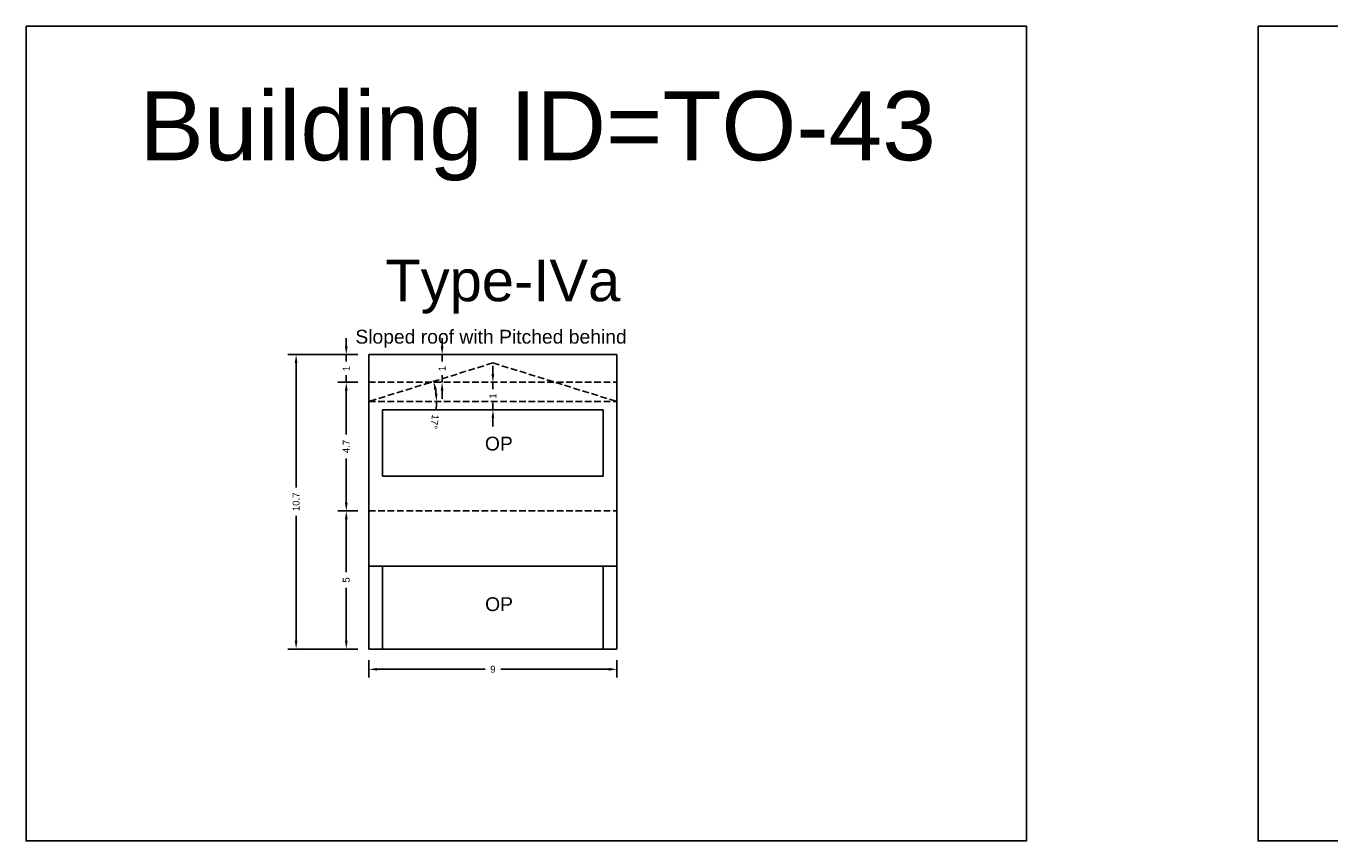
# Model space of a CAD drawing. Header units: metres. Extents: x 3416649 to 3417130, y -6713042 to -6712690.
# Tile 10 of 70: x 3416744 to 3416791, y -6712902 to -6712873. Entities that reach past the tile are written whole.
import ezdxf

# ---------------------------------------------------------------- set-up
doc = ezdxf.new("R2010")
doc.units = ezdxf.units.M
doc.linetypes.add('ACAD_ISO02W100', pattern=[15, 12, -3])
doc.layers.add('Dotted', color=7, linetype='ACAD_ISO02W100', plot=False)
doc.styles.get("Standard").update_dxf_attribs({"font": 'arial.ttf'})
doc.dimstyles.new('ISO-25', dxfattribs={"dimtxt": 0.25, "dimasz": 0.3, "dimexe": 0.3, "dimexo": 0.4, "dimgap": 0.2, "dimtad": 0, "dimdec": 1, "dimdsep": 46, "dimtxsty": 'Standard', "dimcen": 2.5, "dimadec": 0, "dimazin": 0, "dimtfac": 1, "dimtdec": 1, "dimtmove": 0, "dimatfit": 3, "dimfxl": 1, "dimarcsym": 0})

# ---------------------------------------------------------------- blocks, each defined once
blk = doc.blocks.new('*D341')
at = {"color": 0, "lineweight": -2, "transparency": 16777216}
for p, q in [((3416758.952, -6712884.343), (3416758.952, -6712884.043)), ((3416758.91, -6712884.643), (3416758.652, -6712884.643)), ((3416758.952, -6712884.643), (3416758.952, -6712884.897)), ((3416758.91, -6712885.643), (3416758.652, -6712885.643)), ((3416758.952, -6712885.643), (3416758.952, -6712885.389)), ((3416758.952, -6712885.943), (3416758.952, -6712886.243))]:
    blk.add_line(p, q, dxfattribs=at)
at = {"color": 0, "transparency": 16777216}
for points in [[(3416758.902, -6712884.343), (3416759.002, -6712884.343), (3416758.952, -6712884.643)], [(3416758.902, -6712885.943), (3416759.002, -6712885.943), (3416758.952, -6712885.643)]]:
    blk.add_solid(points, dxfattribs=at)
at = {"layer": 'Defpoints', "color": 0, "transparency": 16777216}
for p in [(3416758.952, -6712884.643), (3416759.31, -6712884.643), (3416759.31, -6712885.643)]:
    blk.add_point(p, dxfattribs=at)
at = {"color": 0, "transparency": 16777216, "insert": (3416758.952, -6712885.143), "char_height": 0.25, "attachment_point": 5, "rotation": 90}
blk.add_mtext('1', dxfattribs=at)
blk = doc.blocks.new('*D342')
at = {"color": 0, "lineweight": -2, "transparency": 16777216}
for p, q in [((3416755.9, -6712890.303), (3416755.183, -6712890.303)), ((3416755.483, -6712890.603), (3416755.483, -6712892.52)), ((3416755.483, -6712895.003), (3416755.483, -6712893.085)), ((3416755.9, -6712895.303), (3416755.183, -6712895.303))]:
    blk.add_line(p, q, dxfattribs=at)
at = {"color": 0, "transparency": 16777216}
for points in [[(3416755.433, -6712890.603), (3416755.533, -6712890.603), (3416755.483, -6712890.303)], [(3416755.433, -6712895.003), (3416755.533, -6712895.003), (3416755.483, -6712895.303)]]:
    blk.add_solid(points, dxfattribs=at)
at = {"layer": 'Defpoints', "color": 0, "transparency": 16777216}
for p in [(3416755.483, -6712890.303), (3416756.3, -6712890.303), (3416756.3, -6712895.303)]:
    blk.add_point(p, dxfattribs=at)
at = {"color": 0, "transparency": 16777216, "insert": (3416755.483, -6712892.803), "char_height": 0.25, "attachment_point": 5, "rotation": 90}
blk.add_mtext('5', dxfattribs=at)
blk = doc.blocks.new('*D343')
at = {"color": 0, "lineweight": -2, "transparency": 16777216}
for p, q in [((3416755.9, -6712885.643), (3416755.183, -6712885.643)), ((3416755.483, -6712885.943), (3416755.483, -6712887.54)), ((3416755.483, -6712890.003), (3416755.483, -6712888.405)), ((3416755.9, -6712890.303), (3416755.183, -6712890.303))]:
    blk.add_line(p, q, dxfattribs=at)
at = {"color": 0, "transparency": 16777216}
for points in [[(3416755.433, -6712885.943), (3416755.533, -6712885.943), (3416755.483, -6712885.643)], [(3416755.433, -6712890.003), (3416755.533, -6712890.003), (3416755.483, -6712890.303)]]:
    blk.add_solid(points, dxfattribs=at)
at = {"layer": 'Defpoints', "color": 0, "transparency": 16777216}
for p in [(3416755.483, -6712885.643), (3416756.3, -6712885.643), (3416756.3, -6712890.303)]:
    blk.add_point(p, dxfattribs=at)
at = {"color": 0, "transparency": 16777216, "insert": (3416755.483, -6712887.973), "char_height": 0.25, "attachment_point": 5, "rotation": 90}
blk.add_mtext('4.7', dxfattribs=at)
blk = doc.blocks.new('*D344')
at = {"color": 0, "lineweight": -2, "transparency": 16777216}
for p, q in [((3416755.483, -6712884.343), (3416755.483, -6712884.043)), ((3416755.9, -6712884.643), (3416755.183, -6712884.643)), ((3416755.483, -6712884.643), (3416755.483, -6712884.897)), ((3416755.9, -6712885.643), (3416755.183, -6712885.643)), ((3416755.483, -6712885.643), (3416755.483, -6712885.389)), ((3416755.483, -6712885.943), (3416755.483, -6712886.243))]:
    blk.add_line(p, q, dxfattribs=at)
at = {"color": 0, "transparency": 16777216}
for points in [[(3416755.433, -6712884.343), (3416755.533, -6712884.343), (3416755.483, -6712884.643)], [(3416755.433, -6712885.943), (3416755.533, -6712885.943), (3416755.483, -6712885.643)]]:
    blk.add_solid(points, dxfattribs=at)
at = {"layer": 'Defpoints', "color": 0, "transparency": 16777216}
for p in [(3416755.483, -6712884.643), (3416756.3, -6712884.643), (3416756.3, -6712885.643)]:
    blk.add_point(p, dxfattribs=at)
at = {"color": 0, "transparency": 16777216, "insert": (3416755.483, -6712885.143), "char_height": 0.25, "attachment_point": 5, "rotation": 90}
blk.add_mtext('1', dxfattribs=at)
blk = doc.blocks.new('*D345')
at = {"color": 0, "lineweight": -2, "transparency": 16777216}
for p, q in [((3416755.9, -6712884.643), (3416753.368, -6712884.643)), ((3416753.668, -6712884.943), (3416753.668, -6712889.46)), ((3416753.668, -6712895.003), (3416753.668, -6712890.485)), ((3416755.9, -6712895.303), (3416753.368, -6712895.303))]:
    blk.add_line(p, q, dxfattribs=at)
at = {"color": 0, "transparency": 16777216}
for points in [[(3416753.618, -6712884.943), (3416753.718, -6712884.943), (3416753.668, -6712884.643)], [(3416753.618, -6712895.003), (3416753.718, -6712895.003), (3416753.668, -6712895.303)]]:
    blk.add_solid(points, dxfattribs=at)
at = {"layer": 'Defpoints', "color": 0, "transparency": 16777216}
for p in [(3416753.668, -6712884.643), (3416756.3, -6712884.643), (3416756.3, -6712895.303)]:
    blk.add_point(p, dxfattribs=at)
at = {"color": 0, "transparency": 16777216, "insert": (3416753.668, -6712889.973), "char_height": 0.25, "attachment_point": 5, "rotation": 90}
blk.add_mtext('10.7', dxfattribs=at)
blk = doc.blocks.new('*D346')
at = {"color": 0, "lineweight": -2, "transparency": 16777216}
for p, q in [((3416756.3, -6712895.703), (3416756.3, -6712896.337)), ((3416756.6, -6712896.037), (3416760.508, -6712896.037)), ((3416764.98, -6712896.037), (3416761.072, -6712896.037)), ((3416765.28, -6712895.703), (3416765.28, -6712896.337))]:
    blk.add_line(p, q, dxfattribs=at)
at = {"color": 0, "transparency": 16777216}
for points in [[(3416756.6, -6712895.987), (3416756.6, -6712896.087), (3416756.3, -6712896.037)], [(3416764.98, -6712895.987), (3416764.98, -6712896.087), (3416765.28, -6712896.037)]]:
    blk.add_solid(points, dxfattribs=at)
at = {"layer": 'Defpoints', "color": 0, "transparency": 16777216}
for p in [(3416756.3, -6712895.303), (3416765.28, -6712895.303), (3416765.28, -6712896.037)]:
    blk.add_point(p, dxfattribs=at)
at = {"color": 0, "transparency": 16777216, "insert": (3416760.79, -6712896.037), "char_height": 0.25, "attachment_point": 5}
blk.add_mtext('9', dxfattribs=at)
blk = doc.blocks.new('*D347')
at = {"color": 0, "lineweight": -2, "transparency": 16777216}
for p, q in [((3416760.79, -6712885.343), (3416760.79, -6712885.043)), ((3416760.79, -6712885.643), (3416760.79, -6712885.897)), ((3416761.19, -6712885.643), (3416761.09, -6712885.643)), ((3416760.79, -6712886.643), (3416760.79, -6712886.389)), ((3416761.19, -6712886.643), (3416761.09, -6712886.643)), ((3416760.79, -6712886.943), (3416760.79, -6712887.243))]:
    blk.add_line(p, q, dxfattribs=at)
at = {"color": 0, "transparency": 16777216}
for points in [[(3416760.74, -6712885.343), (3416760.84, -6712885.343), (3416760.79, -6712885.643)], [(3416760.74, -6712886.943), (3416760.84, -6712886.943), (3416760.79, -6712886.643)]]:
    blk.add_solid(points, dxfattribs=at)
at = {"layer": 'Defpoints', "color": 0, "transparency": 16777216}
for p in [(3416760.79, -6712885.643), (3416760.79, -6712885.643), (3416760.79, -6712886.643)]:
    blk.add_point(p, dxfattribs=at)
at = {"color": 0, "transparency": 16777216, "insert": (3416760.79, -6712886.143), "char_height": 0.25, "attachment_point": 5, "rotation": 90}
blk.add_mtext('1', dxfattribs=at)
blk = doc.blocks.new('*D348')
at = {"color": 0, "lineweight": -2, "transparency": 16777216}
for start, end in [(7.013, 10.3047), (352.987, 0)]:
    blk.add_arc((3416756.3, -6712886.343), 2.453, start, end, dxfattribs=at)
at = {"color": 0, "transparency": 16777216}
for points in [[(3416758.665, -6712885.916), (3416758.762, -6712885.892), (3416758.641, -6712885.613)], [(3416758.784, -6712886.04), (3416758.684, -6712886.046), (3416758.753, -6712886.343)]]:
    blk.add_solid(points, dxfattribs=at)
at = {"layer": 'Defpoints', "color": 0, "transparency": 16777216}
for p in [(3416760.79, -6712884.943), (3416758.703, -6712885.852), (3416756.3, -6712886.343), (3416756.3, -6712886.343), (3416765.28, -6712886.343)]:
    blk.add_point(p, dxfattribs=at)
at = {"color": 0, "transparency": 16777216, "insert": (3416758.681, -6712887.072), "char_height": 0.25, "attachment_point": 5, "rotation": 262.987}
blk.add_mtext('17°', dxfattribs=at)

msp = doc.modelspace()

# ---------------------------------------------------------------- linework, layer by layer
for points in [[(3416743.894, -6712872.746), (3416780.098, -6712872.746), (3416780.098, -6712902.253), (3416743.894, -6712902.253)], [(3416788.486, -6712872.746), (3416824.928, -6712872.746), (3416824.928, -6712902.253), (3416788.486, -6712902.253)], [(3416756.8, -6712886.643), (3416764.78, -6712886.643), (3416764.78, -6712889.043), (3416756.8, -6712889.043)], [(3416756.8, -6712892.303), (3416764.78, -6712892.303), (3416764.78, -6712895.303), (3416756.8, -6712895.303)]]:
    msp.add_lwpolyline(points, close=True)
for points in [[(3416756.3, -6712884.643), (3416765.28, -6712884.643)], [(3416756.3, -6712884.643), (3416756.3, -6712895.303)], [(3416765.28, -6712884.643), (3416765.28, -6712895.303)], [(3416756.8, -6712886.643), (3416764.78, -6712886.643)], [(3416756.8, -6712886.643), (3416756.8, -6712889.043)], [(3416764.78, -6712886.643), (3416764.78, -6712889.043)], [(3416756.8, -6712889.043), (3416764.78, -6712889.043)], [(3416756.3, -6712892.303), (3416765.28, -6712892.303)], [(3416756.8, -6712892.303), (3416756.8, -6712895.303)], [(3416764.78, -6712892.303), (3416764.78, -6712895.303)], [(3416756.3, -6712895.303), (3416765.28, -6712895.303)]]:
    msp.add_lwpolyline(points)
at = {"layer": 'Dotted', "ltscale": 0.02}
for points in [[(3416760.79, -6712884.943), (3416756.3, -6712886.343)], [(3416760.79, -6712884.943), (3416765.28, -6712886.343)], [(3416756.3, -6712885.643), (3416765.28, -6712885.643)], [(3416756.3, -6712886.343), (3416765.28, -6712886.343)], [(3416756.3, -6712890.303), (3416765.28, -6712890.303)]]:
    msp.add_lwpolyline(points, dxfattribs=at)

# ---------------------------------------------------------------- texts
for s, width, heights, insert, char_height, attachment_point in [('Building ID=TO-43', 67.86454, [0.517], (3416748, -6712875.106), 2.5, 1), ('Type-IVa ', 9.99112, [0.517], (3416756.897, -6712881.209), 1.5, 1), ('Sloped roof with Pitched behind', 67.86454, [0], (3416765.634, -6712883.745), 0.5, 3), ('OP', 67.86454, [0], (3416761.51, -6712887.615), 0.5, 3), ('OP', 67.86454, [0], (3416761.517, -6712893.429), 0.5, 3)]:
    msp.add_mtext_dynamic_manual_height_columns(s, width=width, gutter_width=12.5, heights=heights, dxfattribs=dict(insert=insert, char_height=char_height, attachment_point=attachment_point))

# ---------------------------------------------------------------- dimensions: what is measured, and where the dimension line sits
for base, p1, p2, picture, middle in [((3416755.483, -6712884.643), (3416756.3, -6712885.643), (3416756.3, -6712884.643), '*D344', (3416755.483, -6712885.143)), ((3416758.952, -6712884.643), (3416759.31, -6712885.643), (3416759.31, -6712884.643), '*D341', (3416758.952, -6712885.143)), ((3416753.668, -6712884.643), (3416756.3, -6712895.303), (3416756.3, -6712884.643), '*D345', (3416753.668, -6712889.973)), ((3416760.79, -6712885.643), (3416760.79, -6712886.643), (3416760.79, -6712885.643), '*D347', (3416760.79, -6712886.143)), ((3416755.483, -6712885.643), (3416756.3, -6712890.303), (3416756.3, -6712885.643), '*D343', (3416755.483, -6712887.973)), ((3416755.483, -6712890.303), (3416756.3, -6712895.303), (3416756.3, -6712890.303), '*D342', (3416755.483, -6712892.803))]:
    dim = msp.add_linear_dim(base=base, p1=p1, p2=p2, angle=90, dimstyle='ISO-25')
    dim.commit()
    dim.dimension.update_dxf_attribs({"geometry": picture, "text_midpoint": middle})
dim = msp.add_angular_dim_2l(base=(3416758.703, -6712885.852), line1=((3416756.3, -6712886.343), (3416765.28, -6712886.343)), line2=((3416760.79, -6712884.943), (3416756.3, -6712886.343)), dimstyle='ISO-25')
dim.commit()
dim.dimension.update_dxf_attribs({"geometry": '*D348', "text_midpoint": (3416758.681, -6712887.072)})
dim = msp.add_linear_dim(base=(3416765.28, -6712896.037), p1=(3416756.3, -6712895.303), p2=(3416765.28, -6712895.303), dimstyle='ISO-25')
dim.commit()
dim.dimension.update_dxf_attribs({"geometry": '*D346', "text_midpoint": (3416760.79, -6712896.037)})

doc.saveas('drawing.dxf')
